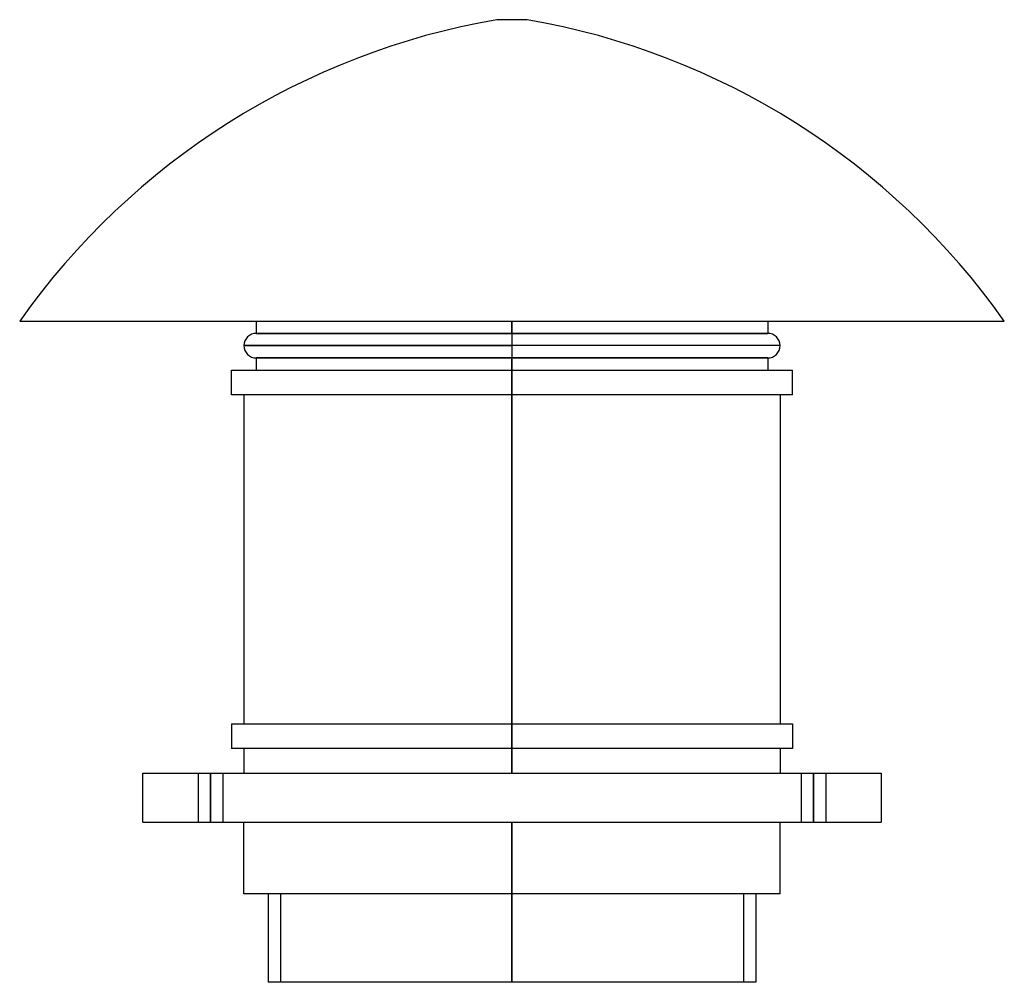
# Model space of a CAD drawing. Header units: millimetres. Extents: x -200 to 200, y -65 to 326.
import ezdxf

# ---------------------------------------------------------------- set-up
doc = ezdxf.new("R2010")
doc.units = ezdxf.units.MM
doc.layers.add('MAIN-1', color=7, linetype='Continuous')
doc.layers.add('MAIN-2', color=7, linetype='Continuous')

msp = doc.modelspace()

# ---------------------------------------------------------------- linework, layer by layer
at = {"layer": 'MAIN-1'}
for p, q in [((6.17, 326), (-6.17, 326)), ((-200, 203.6), (200, 203.6)), ((-103.9, 203.6), (-103.9, 198.6)), ((0, 198.6), (0, 203.6)), ((103.9, 203.6), (103.9, 198.6)), ((-103.9, 198.6), (0, 198.6)), ((0, 198.6), (103.9, 198.6)), ((0, 198.6), (0, 193.6)), ((-108.9, 193.6), (0, 193.6)), ((0, 193.6), (0, 188.6)), ((108.9, 193.6), (0, 193.6)), ((0, 188.6), (-103.9, 188.6)), ((-103.9, 188.6), (-103.9, 183.6)), ((103.9, 188.6), (0, 188.6)), ((0, 183.6), (0, 188.6)), ((103.9, 188.6), (103.9, 183.6)), ((-113.9, 183.6), (0, 183.6)), ((-113.9, 173.6), (-113.9, 183.6)), ((0, 183.6), (0, 173.6)), ((0, 183.6), (113.9, 183.6)), ((113.9, 173.6), (113.9, 183.6)), ((0, 173.6), (-113.9, 173.6)), ((-108.9, 173.6), (-108.9, 40)), ((0, 40), (0, 173.6)), ((113.9, 173.6), (0, 173.6)), ((108.9, 173.6), (108.9, 40)), ((-113.9, 40), (0, 40)), ((-113.9, 40), (-113.9, 30)), ((0, 40), (113.9, 40)), ((0, 30), (0, 40)), ((113.9, 40), (113.9, 30)), ((0, 30), (-113.9, 30)), ((-108.9, 30), (-108.9, 20)), ((0, 20), (0, 30)), ((113.9, 30), (0, 30)), ((108.9, 30), (108.9, 20)), ((-150, 0), (-150, 20)), ((-150, 20), (150, 20)), ((150, 20), (150, 0)), ((-150, 0), (150, 0)), ((-108.9, -29), (-108.9, 0)), ((0, 0), (0, -29)), ((108.9, -29), (108.9, 0)), ((0, -29), (-108.9, -29)), ((-99, -29), (-99, -65)), ((0, -65), (0, -29)), ((108.9, -29), (0, -29)), ((99, -29), (99, -65)), ((0, -65), (-99, -65)), ((99, -65), (0, -65))]:
    msp.add_line(p, q, dxfattribs=at)
for centre, radius, start, end in [((44.94, 30.39), 300, 99.8088, 144.7334), ((-44.94, 30.39), 300, 35.2666, 80.1912), ((-103.9, 193.6), 5, 90, 179.9999), ((103.9, 193.6), 5, 0.0001, 90), ((-103.9, 193.6), 5, 179.9999, 270), ((103.9, 193.6), 5, 270, 0.0001)]:
    msp.add_arc(centre, radius, start, end, dxfattribs=at)
at = {"layer": 'MAIN-2'}
for p, q in [((0, 203.6), (0, 198.6)), ((0, 198.6), (-103.9, 198.6)), ((103.9, 198.6), (0, 198.6)), ((0, 198.6), (0, 193.6)), ((0, 193.6), (-108.9, 193.6)), ((0, 193.6), (0, 188.6)), ((108.9, 193.6), (0, 193.6)), ((-103.9, 188.6), (0, 188.6)), ((0, 188.6), (103.9, 188.6)), ((0, 188.6), (0, 183.6)), ((0, 173.6), (0, 183.6)), ((0, 173.6), (0, 40)), ((0, 40), (0, 30)), ((0, 30), (0, 20)), ((-150, 20), (-150, 20)), ((-127.5, 20), (-127.5, 0)), ((-127.5, 20), (-127.5, 0)), ((-122.5, 20), (-122.5, 0)), ((-122.5, 0), (-122.5, 20)), ((-122.5, 20), (-122.5, 0)), ((-122.5, 0), (-122.5, 20)), ((-117.5, 20), (-117.5, 0)), ((-117.5, 20), (-117.5, 0)), ((117.5, 20), (117.5, 0)), ((117.5, 20), (117.5, 0)), ((122.5, 20), (122.5, 0)), ((122.5, 0), (122.5, 20)), ((122.5, 20), (122.5, 0)), ((122.5, 0), (122.5, 20)), ((127.5, 20), (127.5, 0)), ((127.5, 20), (127.5, 0)), ((150, 20), (150, 20)), ((-150, 0), (-150, 0)), ((0, -29), (0, 0)), ((150, 0), (150, 0)), ((0, -29), (-94, -29)), ((-94, -29), (-94, -65)), ((0, -29), (0, -65)), ((0, -29), (0, -65)), ((94, -29), (0, -29)), ((0, -65), (0, -29)), ((94, -29), (94, -65))]:
    msp.add_line(p, q, dxfattribs=at)

doc.saveas('drawing.dxf')
